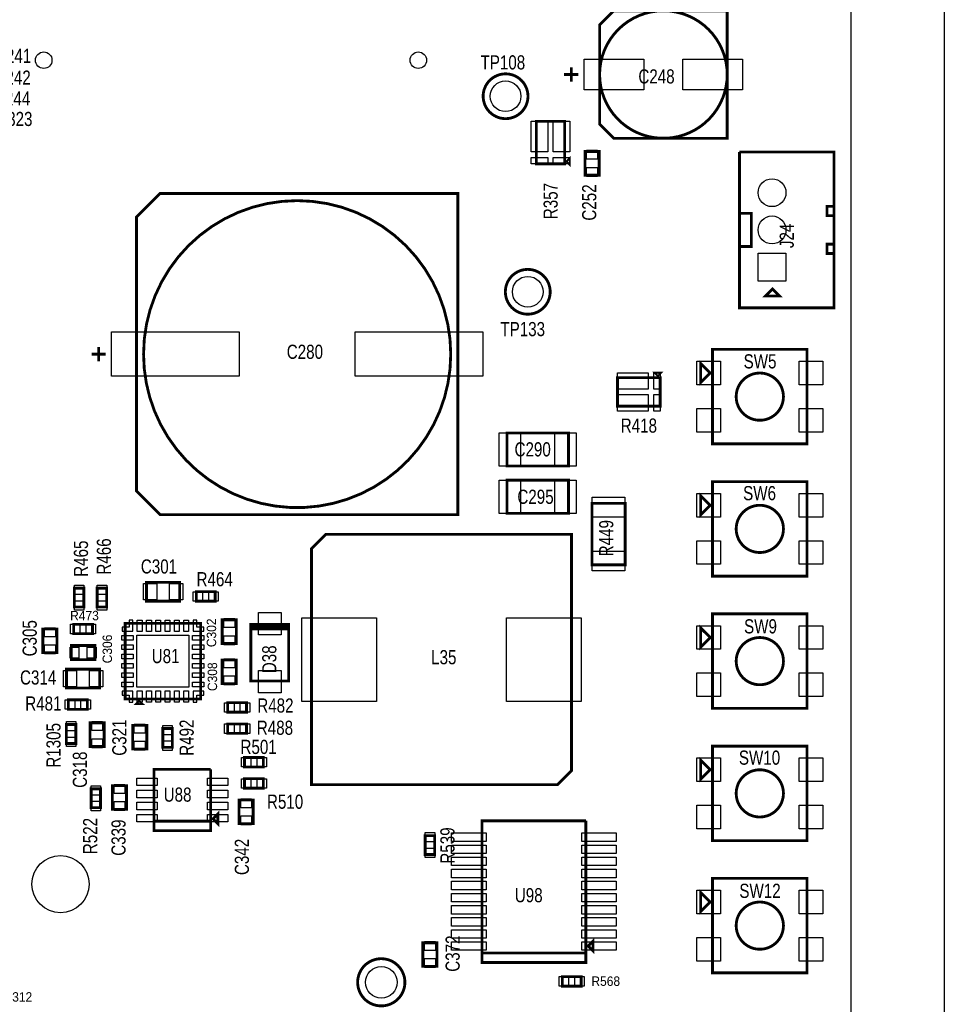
# Model space of a CAD drawing. Extents: x -197 to 9597, y -1478 to 7719.
# Tile 34 of 40: x 7640 to 9597, y 1545 to 3629. Entities that reach past the tile are written whole.
import ezdxf
from ezdxf.enums import TextEntityAlignment as Align

# ---------------------------------------------------------------- set-up
doc = ezdxf.new("R2010")
doc.units = 0
for name, color, linetype in [('BG_OUTLINE', 95, 'CONTINUOUS'), ('PG_ASSEMBLY_TOP', 120, 'CONTINUOUS'), ('PIN_TOP', 140, 'CONTINUOUS'), ('RD_ASSEMBLY_TOP', 120, 'CONTINUOUS')]:
    doc.layers.add(name, color=color, linetype=linetype)

msp = doc.modelspace()

# ---------------------------------------------------------------- linework, layer by layer
at = {"layer": 'BG_OUTLINE'}
msp.add_lwpolyline([(7340.901, 0), (7890.342, 0), (7910.027, 19.685), (7910.027, 62.992, -1.000021), (7945.46, 62.992), (7945.46, 19.685), (7965.145, 0), (8077.35, 0), (8097.035, 19.685), (8097.035, 62.992, -1.000021), (8132.468, 62.992), (8132.468, 19.685), (8152.153, 0), (9400, 0), (9400, 7500)], format="xyb", dxfattribs=at)
msp.add_lwpolyline([(9596.846, 0), (9400, 0), (9400, 7500), (9596.846, 7500)], close=True, dxfattribs=at)
at = {"layer": 'PG_ASSEMBLY_TOP', "const_width": 6}
for points in [[(8897.488, 3378.292), (9137.488, 3378.292), (9137.488, 3648.292), (8897.488, 3648.292), (8867.488, 3618.292), (8867.488, 3408.292), (8897.488, 3378.292)], [(8807.488, 3528.292), (8807.488, 3498.292)], [(8822.488, 3513.292), (8792.488, 3513.292)], [(8793.488, 3414.292), (8733.488, 3414.292), (8733.488, 3324.292), (8793.488, 3324.292), (8793.488, 3414.292)], [(8798.488, 3329.292), (8803.488, 3324.292), (8803.488, 3334.292), (8798.488, 3329.292)], [(8866.488, 3300.292), (8866.488, 3350.292), (8836.488, 3350.292), (8836.488, 3300.292), (8866.488, 3300.292)], [(9163.492, 3149.292), (9163.492, 3219.292), (9188.492, 3219.292), (9188.492, 3149.292), (9163.492, 3149.292), (9163.492, 3019.292), (9363.492, 3019.292), (9363.492, 3134.292), (9348.492, 3134.292), (9348.492, 3154.292), (9363.492, 3154.292), (9363.492, 3214.292), (9348.492, 3214.292), (9348.492, 3234.292), (9363.492, 3234.292), (9363.492, 3134.292), (9363.492, 3349.292), (9163.492, 3349.292)], [(9163.492, 3349.292), (9163.492, 3149.292)], [(7937.488, 2581.292), (8567.488, 2581.292), (8567.488, 3261.292), (7937.488, 3261.292), (7887.488, 3211.292), (7887.488, 2631.292), (7937.488, 2581.292)], [(9233.492, 3059.292), (9248.492, 3044.292), (9218.492, 3044.292), (9233.492, 3059.292)], [(7822.488, 2921.292), (7792.488, 2921.292)], [(7807.488, 2936.292), (7807.488, 2906.292)], [(9106.488, 2931.292), (9106.488, 2731.292), (9306.488, 2731.292), (9306.488, 2931.292), (9106.488, 2931.292)], [(9101.488, 2881.292), (9081.488, 2901.292), (9081.488, 2861.292), (9101.488, 2881.292)], [(8990.488, 2876.292), (8995.488, 2881.292), (8985.488, 2881.292), (8990.488, 2876.292)], [(8905.488, 2871.292), (8905.488, 2811.292), (8995.488, 2811.292), (8995.488, 2871.292), (8905.488, 2871.292)], [(8801.488, 2754.292), (8671.488, 2754.292), (8671.488, 2684.292), (8801.488, 2684.292), (8801.488, 2754.292)], [(8671.488, 2584.292), (8801.488, 2584.292), (8801.488, 2654.292), (8671.488, 2654.292), (8671.488, 2584.292)], [(9106.488, 2651.292), (9106.488, 2451.292), (9306.488, 2451.292), (9306.488, 2651.292), (9106.488, 2651.292)], [(9101.488, 2601.292), (9081.488, 2621.292), (9081.488, 2581.292), (9101.488, 2601.292)], [(8851.488, 2475.292), (8851.488, 2605.292), (8921.488, 2605.292), (8921.488, 2475.292), (8851.488, 2475.292)], [(8258.019, 2009.677), (8778.019, 2009.677), (8808.019, 2039.677), (8808.019, 2539.677), (8288.019, 2539.677), (8258.019, 2509.677), (8258.019, 2009.677)], [(7978.874, 2438.26), (7908.874, 2438.26), (7908.874, 2398.26), (7978.874, 2398.26), (7978.874, 2438.26)], [(7756.023, 2425.827), (7756.023, 2385.827), (7776.023, 2385.827), (7776.023, 2425.827), (7756.023, 2425.827)], [(7824.488, 2385.827), (7824.488, 2425.827), (7804.488, 2425.827), (7804.488, 2385.827), (7824.488, 2385.827)], [(8054.019, 2418.26), (8014.019, 2418.26), (8014.019, 2398.26), (8054.019, 2398.26), (8054.019, 2418.26)], [(8068.874, 2358.76), (8068.874, 2308.76), (8098.874, 2308.76), (8098.874, 2358.76), (8068.874, 2358.76)], [(9106.488, 2371.292), (9106.488, 2171.292), (9306.488, 2171.292), (9306.488, 2371.292), (9106.488, 2371.292)], [(7689.488, 2339.292), (7689.488, 2289.292), (7719.488, 2289.292), (7719.488, 2339.292), (7689.488, 2339.292)], [(7794.488, 2349.292), (7754.488, 2349.292), (7754.488, 2329.292), (7794.488, 2329.292), (7794.488, 2349.292)], [(8023.488, 2191.229), (8023.488, 2351.229), (7863.488, 2351.229), (7863.488, 2191.229), (8023.488, 2191.229)], [(8129.488, 2349.292), (8129.488, 2344.292), (8209.488, 2344.292), (8209.488, 2339.292), (8129.488, 2339.292), (8129.488, 2349.292), (8129.488, 2229.292), (8209.488, 2229.292), (8209.488, 2349.292), (8129.488, 2349.292)], [(9101.488, 2321.292), (9081.488, 2341.292), (9081.488, 2301.292), (9101.488, 2321.292)], [(7799.488, 2304.292), (7749.488, 2304.292), (7749.488, 2274.292), (7799.488, 2274.292), (7799.488, 2304.292)], [(8068.874, 2273.76), (8068.874, 2223.76), (8098.874, 2223.76), (8098.874, 2273.76), (8068.874, 2273.76)], [(7809.488, 2254.292), (7739.488, 2254.292), (7739.488, 2214.292), (7809.488, 2214.292), (7809.488, 2254.292)], [(7783.464, 2189.292), (7743.464, 2189.292), (7743.464, 2169.292), (7783.464, 2169.292), (7783.464, 2189.292)], [(7888.488, 2181.229), (7898.488, 2181.229), (7893.488, 2186.229), (7888.488, 2181.229)], [(8080.488, 2163.292), (8120.488, 2163.292), (8120.488, 2183.292), (8080.488, 2183.292), (8080.488, 2163.292)], [(7739.09, 2137.051), (7739.09, 2097.051), (7759.09, 2097.051), (7759.09, 2137.051), (7739.09, 2137.051)], [(7789.197, 2140.551), (7789.197, 2090.551), (7819.197, 2090.551), (7819.197, 2140.551), (7789.197, 2140.551)], [(7909.275, 2085.335), (7909.275, 2135.335), (7879.275, 2135.335), (7879.275, 2085.335), (7909.275, 2085.335)], [(7943.33, 2128.76), (7943.33, 2088.76), (7963.33, 2088.76), (7963.33, 2128.76), (7943.33, 2128.76)], [(8080.488, 2118.292), (8120.488, 2118.292), (8120.488, 2138.292), (8080.488, 2138.292), (8080.488, 2118.292)], [(9106.488, 2091.292), (9106.488, 1891.292), (9306.488, 1891.292), (9306.488, 2091.292), (9106.488, 2091.292)], [(8156.023, 2067.292), (8116.023, 2067.292), (8116.023, 2047.292), (8156.023, 2047.292), (8156.023, 2067.292)], [(9101.488, 2041.292), (9081.488, 2061.292), (9081.488, 2021.292), (9101.488, 2041.292)], [(7924.488, 1932.292), (8044.488, 1932.292), (8044.488, 2042.292)], [(8044.488, 2042.292), (7924.488, 2042.292), (7924.488, 1912.292), (8044.488, 1912.292), (8044.488, 1932.292), (7924.488, 1932.292)], [(8156.023, 2022.292), (8116.023, 2022.292), (8116.023, 2002.292), (8156.023, 2002.292), (8156.023, 2022.292)], [(7791.488, 2001.032), (7791.488, 1961.032), (7811.488, 1961.032), (7811.488, 2001.032), (7791.488, 2001.032)], [(7866.488, 1957.599), (7866.488, 2007.599), (7836.488, 2007.599), (7836.488, 1957.599), (7866.488, 1957.599)], [(8104.488, 1977.292), (8104.488, 1927.292), (8134.488, 1927.292), (8134.488, 1977.292), (8104.488, 1977.292)], [(8049.488, 1937.292), (8059.488, 1927.292), (8059.488, 1947.292), (8049.488, 1937.292)], [(8618.488, 1653.292), (8838.488, 1653.292), (8838.488, 1933.292)], [(8838.488, 1933.292), (8618.488, 1933.292), (8618.488, 1633.292), (8838.488, 1633.292), (8838.488, 1653.292), (8618.488, 1653.292)], [(8518.488, 1861.914), (8518.488, 1901.914), (8498.488, 1901.914), (8498.488, 1861.914), (8518.488, 1861.914)], [(9106.488, 1811.292), (9106.488, 1611.292), (9306.488, 1611.292), (9306.488, 1811.292), (9106.488, 1811.292)], [(9101.488, 1761.292), (9081.488, 1781.292), (9081.488, 1741.292), (9101.488, 1761.292)], [(8523.488, 1625.024), (8523.488, 1675.024), (8493.488, 1675.024), (8493.488, 1625.024), (8523.488, 1625.024)], [(8843.488, 1668.292), (8853.488, 1658.292), (8853.488, 1678.292), (8843.488, 1668.292)], [(8828.488, 1603.292), (8788.488, 1603.292), (8788.488, 1583.292), (8828.488, 1583.292), (8828.488, 1603.292)]]:
    msp.add_lwpolyline(points, dxfattribs=at)
for points in [[(9137.488, 3513.292, 0.999998), (8867.488, 3513.289, 1.000002), (9137.488, 3513.292)], [(8715.921, 3467.292, 0.999995), (8621.055, 3467.289, 1.000005), (8715.921, 3467.292)], [(8552.488, 2921.292, 0.999999), (7902.488, 2921.289, 1.000001), (8552.488, 2921.292)], [(8762.921, 3053.292, 0.999995), (8668.055, 3053.289, 1.000005), (8762.921, 3053.292)], [(9256.488, 2831.292, 0.999995), (9156.488, 2831.289, 1.000005), (9256.488, 2831.292)], [(9256.488, 2551.292, 0.999995), (9156.488, 2551.289, 1.000005), (9256.488, 2551.292)], [(9256.488, 2271.292, 0.999995), (9156.488, 2271.289, 1.000005), (9256.488, 2271.292)], [(9256.488, 1991.292, 0.999995), (9156.488, 1991.289, 1.000005), (9256.488, 1991.292)], [(9256.488, 1711.292, 0.999995), (9156.488, 1711.289, 1.000005), (9256.488, 1711.292)], [(8455.488, 1591.292, 0.999995), (8355.488, 1591.289, 1.000005), (8455.488, 1591.292)]]:
    msp.add_lwpolyline(points, format="xyb", dxfattribs=at)
at = {"layer": 'PIN_TOP'}
for points in [[(8835.157, 3480.792), (8835.157, 3545.792), (8961.157, 3545.792), (8961.157, 3480.792)], [(9043.819, 3480.792), (9043.819, 3545.792), (9169.819, 3545.792), (9169.819, 3480.792)], [(8757.76, 3414.717), (8757.76, 3349.717), (8722.76, 3349.717), (8722.76, 3414.717)], [(8804.216, 3414.717), (8804.216, 3349.717), (8769.216, 3349.717), (8769.216, 3414.717)], [(8757.76, 3337.867), (8757.76, 3323.867), (8722.76, 3323.867), (8722.76, 3337.867)], [(8804.216, 3337.867), (8804.216, 3323.867), (8769.216, 3323.867), (8769.216, 3337.867)], [(8862.988, 3333.902), (8839.988, 3333.902), (8839.988, 3352.902), (8862.988, 3352.902)], [(8862.988, 3297.682), (8839.988, 3297.682), (8839.988, 3316.682), (8862.988, 3316.682)], [(9202.889, 3135.051), (9261.889, 3135.051), (9261.889, 3076.051), (9202.889, 3076.051)], [(7834.614, 2874.292), (7834.614, 2968.292), (8104.614, 2968.292), (8104.614, 2874.292)], [(8620.362, 2968.292), (8620.362, 2874.292), (8350.362, 2874.292), (8350.362, 2968.292)], [(9073.22, 2906.292), (9123.22, 2906.292), (9123.22, 2856.292), (9073.22, 2856.292)], [(9289.756, 2906.292), (9339.756, 2906.292), (9339.756, 2856.292), (9289.756, 2856.292)], [(8905.063, 2882.02), (8970.063, 2882.02), (8970.063, 2847.02), (8905.063, 2847.02)], [(8981.913, 2882.02), (8995.913, 2882.02), (8995.913, 2847.02), (8981.913, 2847.02)], [(8905.063, 2835.564), (8970.063, 2835.564), (8970.063, 2800.564), (8905.063, 2800.564)], [(8981.913, 2835.564), (8995.913, 2835.564), (8995.913, 2800.564), (8981.913, 2800.564)], [(9073.22, 2806.292), (9123.22, 2806.292), (9123.22, 2756.292), (9073.22, 2756.292)], [(9289.756, 2806.292), (9339.756, 2806.292), (9339.756, 2756.292), (9289.756, 2756.292)], [(8699.933, 2754.792), (8699.933, 2683.792), (8654.933, 2683.792), (8654.933, 2754.792)], [(8818.043, 2754.792), (8818.043, 2683.792), (8773.043, 2683.792), (8773.043, 2754.792)], [(8654.933, 2583.792), (8654.933, 2654.792), (8699.933, 2654.792), (8699.933, 2583.792)], [(8773.043, 2583.792), (8773.043, 2654.792), (8818.043, 2654.792), (8818.043, 2583.792)], [(8920.988, 2576.379), (8851.988, 2576.379), (8851.988, 2618.379), (8920.988, 2618.379)], [(9073.22, 2626.292), (9123.22, 2626.292), (9123.22, 2576.292), (9073.22, 2576.292)], [(9289.756, 2626.292), (9339.756, 2626.292), (9339.756, 2576.292), (9289.756, 2576.292)], [(9073.22, 2526.292), (9123.22, 2526.292), (9123.22, 2476.292), (9073.22, 2476.292)], [(9289.756, 2526.292), (9339.756, 2526.292), (9339.756, 2476.292), (9289.756, 2476.292)], [(8920.988, 2462.205), (8851.988, 2462.205), (8851.988, 2504.205), (8920.988, 2504.205)], [(7756.023, 2432.362), (7776.023, 2432.362), (7776.023, 2412.362), (7756.023, 2412.362)], [(7824.488, 2412.362), (7804.488, 2412.362), (7804.488, 2432.362), (7824.488, 2432.362)], [(7930.315, 2435.76), (7930.315, 2400.76), (7902.315, 2400.76), (7902.315, 2435.76)], [(7985.433, 2435.76), (7985.433, 2400.76), (7957.433, 2400.76), (7957.433, 2435.76)], [(8027.484, 2418.26), (8027.484, 2398.26), (8007.484, 2398.26), (8007.484, 2418.26)], [(8060.554, 2418.26), (8060.554, 2398.26), (8040.554, 2398.26), (8040.554, 2418.26)], [(7756.023, 2399.292), (7776.023, 2399.292), (7776.023, 2379.292), (7756.023, 2379.292)], [(7824.488, 2379.292), (7804.488, 2379.292), (7804.488, 2399.292), (7824.488, 2399.292)], [(7879.712, 2357.847), (7871.83, 2357.847), (7871.83, 2342.887), (7856.87, 2342.887), (7856.87, 2335.005), (7879.712, 2335.005)], [(7899.275, 2334.032), (7889.275, 2334.032), (7889.275, 2358.032), (7899.275, 2358.032)], [(7918.96, 2334.032), (7908.96, 2334.032), (7908.96, 2358.032), (7918.96, 2358.032)], [(7938.645, 2334.032), (7928.645, 2334.032), (7928.645, 2358.032), (7938.645, 2358.032)], [(7958.331, 2334.032), (7948.331, 2334.032), (7948.331, 2358.032), (7958.331, 2358.032)], [(7978.016, 2334.032), (7968.016, 2334.032), (7968.016, 2358.032), (7978.016, 2358.032)], [(7997.701, 2334.032), (7987.701, 2334.032), (7987.701, 2358.032), (7997.701, 2358.032)], [(8030.106, 2335.005), (8030.106, 2342.887), (8015.146, 2342.887), (8015.146, 2357.847), (8007.264, 2357.847), (8007.264, 2335.005)], [(8072.374, 2361.37), (8095.374, 2361.37), (8095.374, 2342.37), (8072.374, 2342.37)], [(8145.488, 2374.209), (8193.488, 2374.209), (8193.488, 2327.209), (8145.488, 2327.209)], [(8237.484, 2186.177), (8237.484, 2363.177), (8395.484, 2363.177), (8395.484, 2186.177)], [(8670.554, 2186.177), (8670.554, 2363.177), (8828.554, 2363.177), (8828.554, 2186.177)], [(7692.988, 2341.902), (7715.988, 2341.902), (7715.988, 2322.902), (7692.988, 2322.902)], [(7767.953, 2349.292), (7767.953, 2329.292), (7747.953, 2329.292), (7747.953, 2349.292)], [(7801.023, 2349.292), (7801.023, 2329.292), (7781.023, 2329.292), (7781.023, 2349.292)], [(9073.22, 2346.292), (9123.22, 2346.292), (9123.22, 2296.292), (9073.22, 2296.292)], [(9289.756, 2346.292), (9339.756, 2346.292), (9339.756, 2296.292), (9289.756, 2296.292)], [(7880.685, 2325.442), (7880.685, 2315.442), (7856.685, 2315.442), (7856.685, 2325.442)], [(7998.488, 2216.229), (7888.488, 2216.229), (7888.488, 2326.229), (7998.488, 2326.229)], [(8030.291, 2325.442), (8030.291, 2315.442), (8006.291, 2315.442), (8006.291, 2325.442)], [(8072.374, 2325.15), (8095.374, 2325.15), (8095.374, 2306.15), (8072.374, 2306.15)], [(7692.988, 2305.682), (7715.988, 2305.682), (7715.988, 2286.682), (7692.988, 2286.682)], [(7765.878, 2300.792), (7765.878, 2277.792), (7746.878, 2277.792), (7746.878, 2300.792)], [(7802.098, 2300.792), (7802.098, 2277.792), (7783.098, 2277.792), (7783.098, 2300.792)], [(7880.685, 2305.757), (7880.685, 2295.757), (7856.685, 2295.757), (7856.685, 2305.757)], [(8030.291, 2305.757), (8030.291, 2295.757), (8006.291, 2295.757), (8006.291, 2305.757)], [(7880.685, 2286.072), (7880.685, 2276.072), (7856.685, 2276.072), (7856.685, 2286.072)], [(8030.291, 2286.072), (8030.291, 2276.072), (8006.291, 2276.072), (8006.291, 2286.072)], [(8072.374, 2276.37), (8095.374, 2276.37), (8095.374, 2257.37), (8072.374, 2257.37)], [(7760.929, 2251.792), (7760.929, 2216.792), (7732.929, 2216.792), (7732.929, 2251.792)], [(7816.047, 2251.792), (7816.047, 2216.792), (7788.047, 2216.792), (7788.047, 2251.792)], [(7880.685, 2266.386), (7880.685, 2256.386), (7856.685, 2256.386), (7856.685, 2266.386)], [(8030.291, 2266.386), (8030.291, 2256.386), (8006.291, 2256.386), (8006.291, 2266.386)], [(7880.685, 2246.701), (7880.685, 2236.701), (7856.685, 2236.701), (7856.685, 2246.701)], [(8030.291, 2246.701), (8030.291, 2236.701), (8006.291, 2236.701), (8006.291, 2246.701)], [(8072.374, 2240.15), (8095.374, 2240.15), (8095.374, 2221.15), (8072.374, 2221.15)], [(8145.488, 2251.375), (8193.488, 2251.375), (8193.488, 2204.375), (8145.488, 2204.375)], [(9073.22, 2246.292), (9123.22, 2246.292), (9123.22, 2196.292), (9073.22, 2196.292)], [(9289.756, 2246.292), (9339.756, 2246.292), (9339.756, 2196.292), (9289.756, 2196.292)], [(7880.685, 2227.016), (7880.685, 2217.016), (7856.685, 2217.016), (7856.685, 2227.016)], [(8030.291, 2227.016), (8030.291, 2217.016), (8006.291, 2217.016), (8006.291, 2227.016)], [(7756.929, 2189.292), (7756.929, 2169.292), (7736.929, 2169.292), (7736.929, 2189.292)], [(7789.999, 2189.292), (7789.999, 2169.292), (7769.999, 2169.292), (7769.999, 2189.292)], [(7856.87, 2207.453), (7856.87, 2199.571), (7871.83, 2199.571), (7871.83, 2184.611), (7879.712, 2184.611), (7879.712, 2207.453)], [(7899.275, 2184.426), (7889.275, 2184.426), (7889.275, 2208.426), (7899.275, 2208.426)], [(7918.96, 2184.426), (7908.96, 2184.426), (7908.96, 2208.426), (7918.96, 2208.426)], [(7938.645, 2184.426), (7928.645, 2184.426), (7928.645, 2208.426), (7938.645, 2208.426)], [(7958.331, 2184.426), (7948.331, 2184.426), (7948.331, 2208.426), (7958.331, 2208.426)], [(7978.016, 2184.426), (7968.016, 2184.426), (7968.016, 2208.426), (7978.016, 2208.426)], [(7997.701, 2184.426), (7987.701, 2184.426), (7987.701, 2208.426), (7997.701, 2208.426)], [(8007.264, 2184.611), (8015.146, 2184.611), (8015.146, 2199.571), (8030.106, 2199.571), (8030.106, 2207.453), (8007.264, 2207.453)], [(8073.953, 2163.292), (8073.953, 2183.292), (8093.953, 2183.292), (8093.953, 2163.292)], [(8107.023, 2163.292), (8107.023, 2183.292), (8127.023, 2183.292), (8127.023, 2163.292)], [(7739.09, 2143.586), (7759.09, 2143.586), (7759.09, 2123.586), (7739.09, 2123.586)], [(7792.697, 2143.161), (7815.697, 2143.161), (7815.697, 2124.161), (7792.697, 2124.161)], [(7905.775, 2118.945), (7882.775, 2118.945), (7882.775, 2137.945), (7905.775, 2137.945)], [(7943.33, 2135.295), (7963.33, 2135.295), (7963.33, 2115.295), (7943.33, 2115.295)], [(8073.953, 2118.292), (8073.953, 2138.292), (8093.953, 2138.292), (8093.953, 2118.292)], [(8107.023, 2118.292), (8107.023, 2138.292), (8127.023, 2138.292), (8127.023, 2118.292)], [(7739.09, 2110.516), (7759.09, 2110.516), (7759.09, 2090.516), (7739.09, 2090.516)], [(7792.697, 2106.941), (7815.697, 2106.941), (7815.697, 2087.941), (7792.697, 2087.941)], [(7905.775, 2082.725), (7882.775, 2082.725), (7882.775, 2101.725), (7905.775, 2101.725)], [(7943.33, 2102.225), (7963.33, 2102.225), (7963.33, 2082.225), (7943.33, 2082.225)], [(8129.488, 2067.292), (8129.488, 2047.292), (8109.488, 2047.292), (8109.488, 2067.292)], [(8162.558, 2067.292), (8162.558, 2047.292), (8142.558, 2047.292), (8142.558, 2067.292)], [(9073.22, 2066.292), (9123.22, 2066.292), (9123.22, 2016.292), (9073.22, 2016.292)], [(9289.756, 2066.292), (9339.756, 2066.292), (9339.756, 2016.292), (9289.756, 2016.292)], [(7931.185, 2023.678), (7931.185, 2007.678), (7888.185, 2007.678), (7888.185, 2023.678)], [(8080.791, 2023.678), (8080.791, 2007.678), (8037.791, 2007.678), (8037.791, 2023.678)], [(8129.488, 2022.292), (8129.488, 2002.292), (8109.488, 2002.292), (8109.488, 2022.292)], [(8162.558, 2022.292), (8162.558, 2002.292), (8142.558, 2002.292), (8142.558, 2022.292)], [(7791.488, 2007.567), (7811.488, 2007.567), (7811.488, 1987.567), (7791.488, 1987.567)], [(7862.988, 1991.209), (7839.988, 1991.209), (7839.988, 2010.209), (7862.988, 2010.209)], [(7931.185, 1998.087), (7931.185, 1982.087), (7888.185, 1982.087), (7888.185, 1998.087)], [(8080.791, 1998.087), (8080.791, 1982.087), (8037.791, 1982.087), (8037.791, 1998.087)], [(7791.488, 1974.497), (7811.488, 1974.497), (7811.488, 1954.497), (7791.488, 1954.497)], [(7862.988, 1954.989), (7839.988, 1954.989), (7839.988, 1973.989), (7862.988, 1973.989)], [(7931.185, 1972.497), (7931.185, 1956.497), (7888.185, 1956.497), (7888.185, 1972.497)], [(8080.791, 1972.497), (8080.791, 1956.497), (8037.791, 1956.497), (8037.791, 1972.497)], [(8107.988, 1979.902), (8130.988, 1979.902), (8130.988, 1960.902), (8107.988, 1960.902)], [(9073.22, 1966.292), (9123.22, 1966.292), (9123.22, 1916.292), (9073.22, 1916.292)], [(9289.756, 1966.292), (9339.756, 1966.292), (9339.756, 1916.292), (9289.756, 1916.292)], [(7931.185, 1946.906), (7931.185, 1930.906), (7888.185, 1930.906), (7888.185, 1946.906)], [(8080.791, 1946.906), (8080.791, 1930.906), (8037.791, 1930.906), (8037.791, 1946.906)], [(8107.988, 1943.682), (8130.988, 1943.682), (8130.988, 1924.682), (8107.988, 1924.682)], [(8518.488, 1888.449), (8498.488, 1888.449), (8498.488, 1908.449), (8518.488, 1908.449)], [(8627.193, 1907.449), (8627.193, 1889.449), (8554.193, 1889.449), (8554.193, 1907.449)], [(8902.783, 1907.449), (8902.783, 1889.449), (8829.783, 1889.449), (8829.783, 1907.449)], [(8627.193, 1881.859), (8627.193, 1863.859), (8554.193, 1863.859), (8554.193, 1881.859)], [(8902.783, 1881.859), (8902.783, 1863.859), (8829.783, 1863.859), (8829.783, 1881.859)], [(8518.488, 1855.379), (8498.488, 1855.379), (8498.488, 1875.379), (8518.488, 1875.379)], [(8627.193, 1856.268), (8627.193, 1838.268), (8554.193, 1838.268), (8554.193, 1856.268)], [(8902.783, 1856.268), (8902.783, 1838.268), (8829.783, 1838.268), (8829.783, 1856.268)], [(8627.193, 1830.678), (8627.193, 1812.678), (8554.193, 1812.678), (8554.193, 1830.678)], [(8902.783, 1830.678), (8902.783, 1812.678), (8829.783, 1812.678), (8829.783, 1830.678)], [(8627.193, 1805.087), (8627.193, 1787.087), (8554.193, 1787.087), (8554.193, 1805.087)], [(8902.783, 1805.087), (8902.783, 1787.087), (8829.783, 1787.087), (8829.783, 1805.087)], [(8627.193, 1779.497), (8627.193, 1761.497), (8554.193, 1761.497), (8554.193, 1779.497)], [(8902.783, 1779.497), (8902.783, 1761.497), (8829.783, 1761.497), (8829.783, 1779.497)], [(9073.22, 1786.292), (9123.22, 1786.292), (9123.22, 1736.292), (9073.22, 1736.292)], [(9289.756, 1786.292), (9339.756, 1786.292), (9339.756, 1736.292), (9289.756, 1736.292)], [(8627.193, 1753.906), (8627.193, 1735.906), (8554.193, 1735.906), (8554.193, 1753.906)], [(8902.783, 1753.906), (8902.783, 1735.906), (8829.783, 1735.906), (8829.783, 1753.906)], [(8627.193, 1728.316), (8627.193, 1710.316), (8554.193, 1710.316), (8554.193, 1728.316)], [(8902.783, 1728.316), (8902.783, 1710.316), (8829.783, 1710.316), (8829.783, 1728.316)], [(8627.193, 1702.725), (8627.193, 1684.725), (8554.193, 1684.725), (8554.193, 1702.725)], [(8902.783, 1702.725), (8902.783, 1684.725), (8829.783, 1684.725), (8829.783, 1702.725)], [(8519.988, 1658.634), (8496.988, 1658.634), (8496.988, 1677.634), (8519.988, 1677.634)], [(8627.193, 1677.135), (8627.193, 1659.135), (8554.193, 1659.135), (8554.193, 1677.135)], [(8902.783, 1677.135), (8902.783, 1659.135), (8829.783, 1659.135), (8829.783, 1677.135)], [(9073.22, 1686.292), (9123.22, 1686.292), (9123.22, 1636.292), (9073.22, 1636.292)], [(9289.756, 1686.292), (9339.756, 1686.292), (9339.756, 1636.292), (9289.756, 1636.292)], [(8519.988, 1622.414), (8496.988, 1622.414), (8496.988, 1641.414), (8519.988, 1641.414)], [(8801.953, 1603.292), (8801.953, 1583.292), (8781.953, 1583.292), (8781.953, 1603.292)], [(8835.023, 1603.292), (8835.023, 1583.292), (8815.023, 1583.292), (8815.023, 1603.292)]]:
    msp.add_lwpolyline(points, close=True, dxfattribs=at)
for centre, radius in [((7691.22, 3543.63), 17.5), ((8483.858, 3543.63), 17.5), ((8668.488, 3467.292), 32.5), ((9232.389, 3263.031), 29.5), ((9232.389, 3184.291), 29.5), ((8715.488, 3053.292), 32.5), ((7726.657, 1799.201), 60.5), ((8405.488, 1591.292), 33.5)]:
    msp.add_circle(centre, radius, dxfattribs=at)

# ---------------------------------------------------------------- texts
at = {"layer": 'RD_ASSEMBLY_TOP'}
for s, height, width, p in [('C241', 30, 0.8, (7626.437, 3537.76)), ('C242', 30, 0.8, (7625.437, 3491.76)), ('C244', 30, 0.8, (7624.437, 3447.76)), ('R323', 30, 0.8, (7629.114, 3404.24)), ('C301', 30, 0.8, (7935.102, 2456.74)), ('R464', 30, 0.8, (8052.956, 2429.74)), ('R473', 20, 0.95, (7777.488, 2357.709)), ('C314', 30, 0.8, (7679.488, 2221.709)), ('R481', 30, 0.8, (7690.511, 2166.709)), ('R482', 30, 0.8, (8181.488, 2162.292)), ('R488', 30, 0.8, (8180.488, 2115.292)), ('R501', 30, 0.8, (8145.952, 2074.709)), ('U88', 30, 0.8, (7974.488, 1973.709)), ('R510', 30, 0.8, (8201.952, 1958.709)), ('U98', 30, 0.8, (8717.488, 1760.709)), ('R568', 20, 0.95, (8880.488, 1583.709)), ('R1312', 20, 0.95, (7629.488, 1550.335))]:
    msp.add_text(s, height=height, dxfattribs=dict(at, width=width)).set_placement(p, align=Align.CENTER)
at = {"layer": 'RD_ASSEMBLY_TOP', "width": 0.8}
for s, p in [('TP108', (8615.48, 3524.016)), ('C248', (8949.488, 3494.292)), ('TP133', (8657.488, 2959.292)), ('C280', (8205.488, 2911.292)), ('SW5', (9172.197, 2891)), ('R418', (8912.197, 2755)), ('C290', (8687.488, 2704.709)), ('C295', (8693.488, 2604.292)), ('SW6', (9171.197, 2612)), ('SW9', (9173.197, 2330)), ('U81', (7919.716, 2267)), ('L35', (8511.019, 2264.677)), ('SW10', (9162.197, 2052)), ('SW12', (9163.197, 1770))]:
    msp.add_text(s, height=30, dxfattribs=at).set_placement(p)
for s, p in [('R357', (8778.779, 3207)), ('J24', (9278.484, 3145.709)), ('R449', (8896.488, 2493.292)), ('D38', (8183.488, 2245.709))]:
    msp.add_text(s, height=30, rotation=90, dxfattribs=at).set_placement(p)
at = {"layer": 'RD_ASSEMBLY_TOP'}
for s, height, width, p in [('C252', 30, 0.8, (8860.488, 3242.292)), ('R465', 30, 0.8, (7784.952, 2488.173)), ('R466', 30, 0.8, (7833.488, 2492.827)), ('C302', 20, 0.95, (8056.102, 2331.24)), ('C305', 30, 0.8, (7676.488, 2319.709)), ('C306', 20, 0.95, (7835.779, 2297)), ('C308', 20, 0.95, (8058.102, 2238.24)), ('R1305', 30, 0.8, (7726.886, 2092.949)), ('C321', 30, 0.8, (7866.275, 2109.335)), ('R492', 30, 0.8, (8008.645, 2109.24)), ('C318', 30, 0.8, (7782.779, 2041.449)), ('R522', 30, 0.8, (7804.488, 1900.969)), ('C339', 30, 0.8, (7864.488, 1897.599)), ('R539', 30, 0.8, (8560.488, 1880.914)), ('C342', 30, 0.8, (8125.488, 1856.709)), ('C372', 30, 0.8, (8571.488, 1652.024))]:
    msp.add_text(s, height=height, rotation=90, dxfattribs=dict(at, width=width)).set_placement(p, align=Align.CENTER)

doc.saveas('drawing.dxf')
